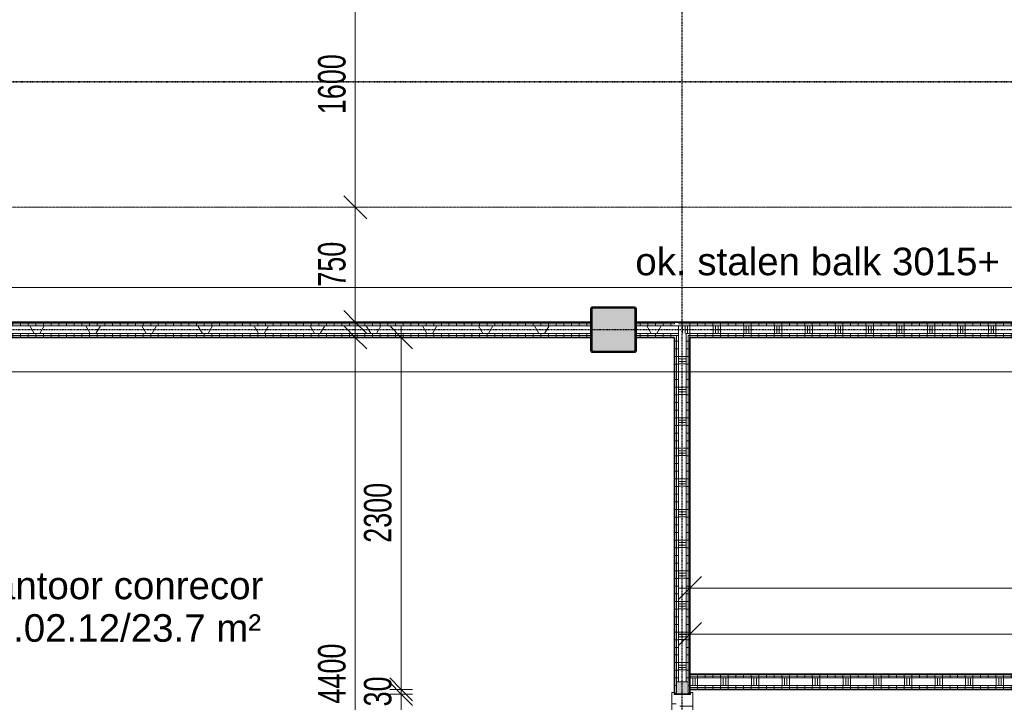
# Model space of a CAD drawing. Header units: millimetres. Extents: x -80560 to 110805, y -11020 to 52719.
# Tile 16 of 145: x 35964 to 42400, y 20166 to 24625. Entities that reach past the tile are written whole.
import ezdxf

# ---------------------------------------------------------------- set-up
doc = ezdxf.new("R2010")
doc.units = ezdxf.units.MM
for name, pattern in [('CENTER2', [20, 8, -4, 4, -4]), ('DASHDOT2', [8, 4, -2, 0, -2]), ('DASHED2', [6, 4, -2]), ('DASHED2-1', [3, 2, -1])]:
    doc.linetypes.add(name, pattern=pattern)
for name, color, linetype, lineweight in [('A-ANNO-DIMS', 211, 'Continuous', 9), ('A-ANNO-DIMS-100', 211, 'Continuous', 9), ('A-AREA-IDEN', 2, 'Continuous', 9), ('A-DETL-HDLN', 90, 'DASHED2', 18), ('A-FLOR-OVHD', 1, 'DASHED2-1', 18), ('A-GLAZ', 151, 'Continuous', 18), ('A-WALL', 113, 'Continuous', 35), ('A-WALL-PATT', 111, 'Continuous', 35), ('G-ANNO-SYMB', 111, 'Continuous', 9), ('G-ANNO-TEXT', 231, 'Continuous', 9), ('I-WALL', 2, 'Continuous', 18), ('S-COLS', 52, 'Continuous', 18), ('S-GRID', 1, 'Continuous', 9)]:
    doc.layers.add(name, color=color, linetype=linetype, lineweight=lineweight)
doc.styles.add('Arial', font='arial.ttf', dxfattribs={"height": 180})
doc.styles.add('Arial_5', font='arial.ttf', dxfattribs={"width": 0.7, "height": 180})
doc.dimstyles.new('n3o_1_8', dxfattribs={"dimscale": 304.8, "dimtxt": 183.646692, "dimasz": 0.492126, "dimexe": 0.246063, "dimexo": 0.0625, "dimgap": 0.032808, "dimtad": 1, "dimdec": 0, "dimdsep": 46, "dimtxsty": 'Arial_5', "dimblk1": 'OBLIQUE', "dimblk2": 'OBLIQUE', "dimsah": 1, "dimcen": 0.09, "dimdle": 0.246063, "dimazin": 0, "dimtfac": 1, "dimtdec": 4, "dimtix": 1, "dimtmove": 0, "dimatfit": 3, "dimfxl": 0.246063, "dimfxlon": 1, "dimtvp": 1, "dimtolj": 1, "dimtzin": 0, "dimarcsym": 2})
doc.dimstyles.new('n3o_1_8_3', dxfattribs={"dimscale": 304.8, "dimtxt": 183.646692, "dimasz": 0.492126, "dimexe": 0.246063, "dimexo": 0.0625, "dimgap": 0.032808, "dimtad": 1, "dimdec": 0, "dimdsep": 46, "dimtxsty": 'Arial_5', "dimblk1": 'OBLIQUE', "dimblk2": 'OBLIQUE', "dimsah": 1, "dimcen": 0.09, "dimdle": 0.246063, "dimazin": 0, "dimtfac": 1, "dimtdec": 4, "dimtix": 1, "dimtmove": 0, "dimatfit": 3, "dimfxl": 0.246063, "dimfxlon": 1, "dimtvp": 1, "dimtolj": 1, "dimtzin": 0, "dimarcsym": 2})
pattern_1 = [(270, (43744.82, 22650), (50, -2e-13), [])]
pattern_2 = [(360, (40244.82, 19175), (2e-13, 50), [])]
pattern_3 = [(270, (43794.82, 20350), (50, -2e-13), [])]
pattern_4 = [(90, (37569.82, 22550), (-50, 2e-13), [])]
pattern_5 = [(2e-13, (40244.82, 21425), (-2e-13, 50), [])]

# ---------------------------------------------------------------- blocks, each defined once
blk = doc.blocks.new('NLRS_28_SCO_UN_staalkolom koker betongevuld_gen_CGA - kolom A-V285-DO_03 derde verdieping')
at = {"layer": 'S-COLS', "lineweight": 5}
h = blk.add_hatch(dxfattribs=at)
h.set_pattern_fill('FP_152', color=256, style=0, pattern_type=2)
h.set_pattern_definition([(45, (-14950, -22600), (-99.99975, 99.99975), []), (45, (-14865, -22600), (-99.99975, 99.99975), []), (45, (-14860, -22600), (-99.99975, 99.99975), []), (45, (-14855, -22600), (-99.99975, 99.99975), []), (45, (-14850, -22600), (-99.99975, 99.99975), []), (45, (-14845, -22600), (-99.99975, 99.99975), []), (45, (-14840, -22600), (-99.99975, 99.99975), []), (45, (-14835, -22600), (-99.99975, 99.99975), [])])
h.paths.add_polyline_path([(138, -150), (146.5, -146.5), (150, -138), (150, 138), (146.5, 146.5), (138, 150), (-138, 150), (-146.5, 146.5), (-150, 138), (-150, -138), (-146.5, -146.5), (-138, -150)], flags=0)
h.paths.add_polyline_path([(134, -142), (-134, -142), (-139.7, -139.7), (-142, -134), (-142, 134), (-139.7, 139.7), (-134, 142), (134, 142), (139.7, 139.7), (142, 134), (142, -134), (139.7, -139.7)], flags=0)
at = {"layer": 'S-COLS', "lineweight": 9}
blk.add_hatch(color=256, dxfattribs=at).paths.add_polyline_path([(134, -142), (139.7, -139.7), (142, -134), (142, 134), (139.7, 139.7), (134, 142), (-134, 142), (-139.7, 139.7), (-142, 134), (-142, -134), (-139.7, -139.7), (-134, -142)], flags=0)
at = {"layer": 'S-COLS'}
for p, q in [((-150, 138), (-150, -138)), ((-142, -134), (-142, 134)), ((138, 150), (-138, 150)), ((-134, 142), (134, 142)), ((142, 134), (142, -134)), ((150, -138), (150, 138)), ((-138, -150), (138, -150)), ((134, -142), (-134, -142))]:
    blk.add_line(p, q, dxfattribs=at)
at = {"layer": 'S-COLS', "lineweight": 35}
for p, q in [((-142, 134), (-142, -134)), ((134, 142), (-134, 142)), ((142, -134), (142, 134)), ((-134, -142), (134, -142))]:
    blk.add_line(p, q, dxfattribs=at)
at = {"layer": 'S-COLS'}
for centre, radius, start, end in [((-138, 138), 12, 90, 180), ((-134, 134), 8, 90, 180), ((134, 134), 8, 0, 90), ((138, 138), 12, 0, 90), ((-138, -138), 12, 180, 270), ((-134, -134), 8, 180, 270), ((134, -134), 8, 270, 0), ((138, -138), 12, 270, 360)]:
    blk.add_arc(centre, radius, start, end, dxfattribs=at)
at = {"layer": 'S-COLS', "lineweight": 35}
for centre, start, end in [((-134, 134), 90, 180), ((134, 134), 360, 90), ((-134, -134), 180, 270), ((134, -134), 270, 360)]:
    blk.add_arc(centre, 8, start, end, dxfattribs=at)
blk = doc.blocks.new('19112_SW_LeonardoCollege_R2020_rvt-1-DO_03 derde verdieping')
at = {"color": 250, "lineweight": 9}
blk.add_blockref('NLRS_28_SCO_UN_staalkolom koker betongevuld_gen_CGA - kolom A-V285-DO_03 derde verdieping', (14950, 22600), dxfattribs=at)
blk = doc.blocks.new('32_n3o_deur_enkel met zijlicht - 90x139_17_K_930_2410x2070_deur glasstrook-33349586-DO_03 derde verdieping')
at = {"layer": 'A-GLAZ'}
for p, q in [((-1035, 70), (-945, 70)), ((-1035, 53), (-1035, 70)), ((-945, 70), (-945, -15)), ((-45, 70), (-945, 70)), ((-45, 70), (45, 70)), ((-45, -15), (-45, 70)), ((45, 70), (45, -15)), ((945, 70), (1035, 70)), ((945, -15), (945, 70)), ((1035, 70), (1035, 53)), ((-1023, 53), (-1035, 53)), ((-1023, -52), (-1023, 53)), ((1023, 53), (1023, -52)), ((1035, 53), (1023, 53)), ((-1035, -52), (-1023, -52)), ((-1035, -69), (-1035, -52)), ((-962, -39), (-962, -69)), ((-28, -69), (-28, -39)), ((28, -55), (28, -69)), ((962, -69), (962, -55)), ((1023, -52), (1035, -52)), ((1035, -52), (1035, -69)), ((-962, -69), (-1035, -69)), ((-962, -69), (-28, -69)), ((28, -69), (-28, -69)), ((1035, -69), (962, -69))]:
    blk.add_line(p, q, dxfattribs=at)
blk = doc.blocks.new('DIMBLOCK6-DO_03 derde verdieping')
at = {"layer": 'A-ANNO-DIMS-100'}
for p, q in [((38157.3, 25000), (38082.3, 25075)), ((38232.3, 25000), (38082.3, 25000)), ((38157.3, 25000), (38157.3, 23400)), ((38157.3, 25000), (38232.3, 24925)), ((38157.3, 25000), (38232.3, 25000)), ((38157.3, 23400), (38082.3, 23475)), ((38232.3, 23400), (38082.3, 23400)), ((38157.3, 23400), (38232.3, 23325)), ((38157.3, 23400), (38232.3, 23400))]:
    blk.add_line(p, q, dxfattribs=at)
at = {"layer": 'A-ANNO-DIMS-100', "color": 0, "insert": (37913.6, 24007.9), "char_height": 180, "width": 461.094, "attachment_point": 1, "rotation": 90, "line_spacing_factor": 0.941778, "style": 'Arial_5'}
blk.add_mtext('1600', dxfattribs=at)
blk = doc.blocks.new('_Oblique')
at = {"color": 0, "linetype": 'ByBlock', "lineweight": -2}
blk.add_line((-0.5, -0.5), (0.5, 0.5), dxfattribs=at)
blk = doc.blocks.new('DIMBLOCK7-DO_03 derde verdieping')
at = {"layer": 'A-ANNO-DIMS-100'}
for p, q in [((38157.3, 23400), (38082.3, 23475)), ((38232.3, 23400), (38082.3, 23400)), ((38157.3, 23400), (38157.3, 22575)), ((38157.3, 23400), (38232.3, 23325)), ((38157.3, 23400), (38232.3, 23400)), ((38157.3, 22650), (38082.3, 22725)), ((38232.3, 22650), (38082.3, 22650)), ((38157.3, 22650), (38232.3, 22575)), ((38157.3, 22650), (38232.3, 22650))]:
    blk.add_line(p, q, dxfattribs=at)
at = {"layer": 'A-ANNO-DIMS-100', "color": 0, "insert": (37913.6, 22880.9), "char_height": 180, "width": 345.821, "attachment_point": 1, "rotation": 90, "line_spacing_factor": 0.941778, "style": 'Arial_5'}
blk.add_mtext('750', dxfattribs=at)
blk = doc.blocks.new('DIMBLOCK477-DO_03 derde verdieping')
at = {"layer": 'A-ANNO-DIMS-100'}
for p, q in [((38157.3, 22550), (38082.3, 22625)), ((38157.3, 18075), (38157.3, 22625)), ((38082.3, 22550), (38232.3, 22550)), ((38157.3, 22550), (38082.3, 22550)), ((38157.3, 22550), (38232.3, 22475)), ((38157.3, 18150), (38082.3, 18225)), ((38082.3, 18150), (38232.3, 18150)), ((38157.3, 18150), (38082.3, 18150)), ((38157.3, 18150), (38232.3, 18075))]:
    blk.add_line(p, q, dxfattribs=at)
at = {"layer": 'A-ANNO-DIMS-100', "color": 0, "insert": (37913.6, 20157.9), "char_height": 180, "width": 461.094, "attachment_point": 1, "rotation": 90, "line_spacing_factor": 0.941778, "style": 'Arial_5'}
blk.add_mtext('4400', dxfattribs=at)
blk = doc.blocks.new('DIMBLOCK478-DO_03 derde verdieping')
at = {"layer": 'A-ANNO-DIMS-100'}
for p, q in [((38457.3, 22550), (38382.3, 22625)), ((38457.3, 22625), (38457.3, 20250)), ((38532.3, 22550), (38382.3, 22550)), ((38457.3, 22550), (38532.3, 22475)), ((38457.3, 22550), (38532.3, 22550)), ((38457.3, 20250), (38382.3, 20325)), ((38532.3, 20250), (38382.3, 20250)), ((38457.3, 20250), (38532.3, 20175)), ((38457.3, 20250), (38532.3, 20250))]:
    blk.add_line(p, q, dxfattribs=at)
at = {"layer": 'A-ANNO-DIMS-100', "color": 0, "insert": (38213.6, 21207.9), "char_height": 180, "width": 461.094, "attachment_point": 1, "rotation": 90, "line_spacing_factor": 0.941778, "style": 'Arial_5'}
blk.add_mtext('2300', dxfattribs=at)
blk = doc.blocks.new('DIMBLOCK479-DO_03 derde verdieping')
at = {"layer": 'A-ANNO-DIMS-100'}
for p, q in [((38457.3, 20250), (38382.3, 20325)), ((38457.3, 20220), (38382.3, 20295)), ((38532.3, 20250), (38382.3, 20250)), ((38532.3, 20220), (38382.3, 20220)), ((38457.3, 20250), (38457.3, 20220)), ((38457.3, 20250), (38532.3, 20175)), ((38457.3, 20250), (38532.3, 20250)), ((38457.3, 20220), (38532.3, 20145)), ((38457.3, 20220), (38532.3, 20220))]:
    blk.add_line(p, q, dxfattribs=at)
at = {"layer": 'A-ANNO-DIMS-100', "color": 0, "insert": (38213.6, 20138.9), "char_height": 180, "width": 230.547, "attachment_point": 1, "rotation": 90, "line_spacing_factor": 0.941778, "style": 'Arial_5'}
blk.add_mtext('30', dxfattribs=at)
blk = doc.blocks.new('DIMBLOCK480-DO_03 derde verdieping')
at = {"layer": 'A-ANNO-DIMS-100'}
for p, q in [((38457.3, 20220), (38382.3, 20295)), ((38532.3, 20220), (38382.3, 20220)), ((38457.3, 20220), (38457.3, 18170)), ((38457.3, 20220), (38532.3, 20145)), ((38457.3, 20220), (38532.3, 20220)), ((38457.3, 18170), (38382.3, 18245)), ((38532.3, 18170), (38382.3, 18170)), ((38457.3, 18170), (38532.3, 18095)), ((38457.3, 18170), (38532.3, 18170))]:
    blk.add_line(p, q, dxfattribs=at)
at = {"layer": 'A-ANNO-DIMS-100', "color": 0, "insert": (38213.6, 19002.9), "char_height": 180, "width": 461.094, "attachment_point": 1, "rotation": 90, "line_spacing_factor": 0.941778, "style": 'Arial_5'}
blk.add_mtext('2050', dxfattribs=at)
blk = doc.blocks.new('DIMBLOCK482-DO_03 derde verdieping')
at = {"layer": 'A-ANNO-DIMS-100'}
for p, q in [((40344.8, 20911.9), (40419.8, 20986.9)), ((40344.8, 20986.9), (40344.8, 20836.9)), ((40344.8, 20911.9), (40344.8, 20986.9)), ((46774.8, 20911.9), (46849.8, 20986.9)), ((46774.8, 20986.9), (46774.8, 20836.9)), ((46774.8, 20911.9), (46774.8, 20986.9)), ((40269.8, 20911.9), (46774.8, 20911.9)), ((40344.8, 20911.9), (40269.8, 20836.9)), ((46774.8, 20911.9), (46699.8, 20836.9))]:
    blk.add_line(p, q, dxfattribs=at)
at = {"layer": 'A-ANNO-DIMS-100', "color": 0, "insert": (43367.7, 21155.6), "char_height": 180, "width": 461.094, "attachment_point": 1, "line_spacing_factor": 0.941778, "style": 'Arial_5'}
blk.add_mtext('6430', dxfattribs=at)
blk = doc.blocks.new('DIMBLOCK485-DO_03 derde verdieping')
at = {"layer": 'A-ANNO-DIMS-100'}
for p, q in [((40344.8, 20611.9), (40419.8, 20686.9)), ((40344.8, 20686.9), (40344.8, 20536.9)), ((40344.8, 20611.9), (40344.8, 20686.9)), ((45694.8, 20611.9), (45769.8, 20686.9)), ((45694.8, 20536.9), (45694.8, 20686.9)), ((40269.8, 20611.9), (45694.8, 20611.9)), ((40344.8, 20611.9), (40269.8, 20536.9)), ((45694.8, 20611.9), (45619.8, 20536.9)), ((45694.8, 20611.9), (45694.8, 20536.9))]:
    blk.add_line(p, q, dxfattribs=at)
at = {"layer": 'A-ANNO-DIMS-100', "color": 0, "insert": (42827.7, 20855.6), "char_height": 180, "width": 461.094, "attachment_point": 1, "line_spacing_factor": 0.941778, "style": 'Arial_5'}
blk.add_mtext('5350', dxfattribs=at)

msp = doc.modelspace()

# ---------------------------------------------------------------- hatches: boundary and pattern name
at = {"layer": 'A-WALL-PATT', "lineweight": 18}
h = msp.add_hatch(dxfattribs=at)
h.set_pattern_fill('FP_88', color=256, angle=90, style=0, pattern_type=2)
h.set_pattern_definition(pattern_4)
h.paths.add_polyline_path([(40244.8, 22637.5), (40244.8, 22650), (39994.8, 22650), (39994.8, 22637.5), (40120.5, 22637.5)], flags=0)
h.paths.add_polyline_path([(39694.8, 22637.5), (39694.8, 22650), (35194.8, 22650), (35194.8, 22637.5), (39606.3, 22637.5)], flags=0)
h = msp.add_hatch(dxfattribs=at)
h.set_pattern_fill('FP_88', color=256, angle=90, style=0, pattern_type=2)
h.set_pattern_definition(pattern_4)
h.paths.add_polyline_path([(40120.5, 22625), (40269.8, 22625), (40269.8, 22637.5), (39994.8, 22636.9), (39994.8, 22625)], flags=0)
h.paths.add_polyline_path([(39533.2, 22625), (39694.8, 22625), (39694.8, 22637.5), (35194.8, 22637.5), (35194.8, 22625), (37183.8, 22625)], flags=0)
h = msp.add_hatch(dxfattribs=at)
h.set_pattern_fill('FP_2', color=256, style=0, pattern_type=2)
h.set_pattern_definition([(60, (24894.82, 0), (-274.963, 158.75), []), (120, (24894.82, 0), (-274.963, -158.75), [])])
h.paths.add_polyline_path([(39533.2, 22575), (39694.8, 22575), (39694.8, 22625), (35194.8, 22625), (35194.8, 22575), (37183.8, 22575)], flags=0)
h.paths.add_polyline_path([(39994.8, 22575), (40269.8, 22575), (40269.8, 22625), (39994.8, 22625), (39994.8, 22577.3)], flags=0)
h = msp.add_hatch(dxfattribs=at)
h.set_pattern_fill('FP_26', color=256, angle=-270, style=0, pattern_type=2)
h.set_pattern_definition(pattern_1)
h.paths.add_polyline_path([(47157.3, 22637.5), (47157.3, 22650), (45844.8, 22650), (45844.8, 22637.5), (46581.3, 22637.5)], flags=0)
h.paths.add_polyline_path([(45456.3, 22637.5), (45544.8, 22637.5), (45544.8, 22650), (40244.8, 22650), (40244.8, 22637.5), (45406.6, 22637.5)], flags=0)
h = msp.add_hatch(dxfattribs=at)
h.set_pattern_fill('FP_26', color=256, angle=-270, style=0, pattern_type=2)
h.set_pattern_definition(pattern_1)
h.paths.add_polyline_path([(47157.3, 22625), (47157.3, 22637.5), (45844.8, 22637.5), (45844.8, 22625), (46581.3, 22625)], flags=0)
h.paths.add_polyline_path([(45443.8, 22625), (45544.8, 22625), (45544.8, 22637.5), (40269.8, 22637.5), (40269.8, 22625), (45406.6, 22625)], flags=0)
h = msp.add_hatch(dxfattribs=at)
h.set_pattern_fill('FP_27', color=256, angle=-270, style=0, pattern_type=2)
h.set_pattern_definition([(270, (43744.82, 22650), (200, -7e-13), []), (270, (43728.82, 22650), (200, -7e-13), []), (270, (43712.82, 22650), (200, -7e-13), []), (270, (43696.82, 22650), (200, -7e-13), [])])
h.paths.add_polyline_path([(47168.7, 22575), (47232.3, 22575), (47232.3, 22625), (45844.8, 22625), (45844.8, 22575), (46875, 22575)], flags=0)
h.paths.add_polyline_path([(45406.6, 22575), (45544.8, 22575), (45544.8, 22625), (40269.8, 22625), (40269.8, 22575), (44231.9, 22575)], flags=0)
h = msp.add_hatch(dxfattribs=at)
h.set_pattern_fill('FP_88', color=256, angle=90, style=0, pattern_type=2)
h.set_pattern_definition(pattern_4)
h.paths.add_polyline_path([(40257.3, 22562.5), (40269.8, 22562.5), (40269.8, 22575), (39994.8, 22574.4), (39994.8, 22562.5), (40244.8, 22562.5)], flags=0)
h.paths.add_polyline_path([(39694.8, 22562.5), (39694.8, 22575), (35194.8, 22575), (35194.8, 22562.5), (39533.2, 22562.5)], flags=0)
h = msp.add_hatch(dxfattribs=at)
h.set_pattern_fill('FP_88', color=256, angle=90, style=0, pattern_type=2)
h.set_pattern_definition(pattern_4)
h.paths.add_polyline_path([(39533.2, 22550), (39694.8, 22550), (39694.8, 22562.5), (35194.8, 22562.5), (35194.8, 22550), (37183.8, 22550)], flags=0)
h.paths.add_polyline_path([(39994.8, 22550), (40244.8, 22550), (40244.8, 22562.5), (39994.8, 22562.5)], flags=0)
h = msp.add_hatch(dxfattribs=at)
h.set_pattern_fill('FP_92', color=256, angle=90, style=0, pattern_type=2)
h.set_pattern_definition(pattern_5)
h.paths.add_polyline_path([(40257.3, 20300), (40257.3, 22562.5), (40244.8, 22562.5), (40244.8, 20300)], flags=0)
h = msp.add_hatch(dxfattribs=at)
h.set_pattern_fill('FP_92', color=256, angle=90, style=0, pattern_type=2)
h.set_pattern_definition(pattern_5)
h.paths.add_polyline_path([(40269.8, 20300), (40269.8, 22562.5), (40257.3, 22562.5), (40257.3, 20300)], flags=0)
h = msp.add_hatch(dxfattribs=at)
h.set_pattern_fill('FP_93', color=256, angle=90, style=0, pattern_type=2)
h.set_pattern_definition([(2e-13, (40244.82, 21425), (-8e-13, 200), []), (2e-13, (40244.82, 21409), (-8e-13, 200), []), (2e-13, (40244.82, 21393), (-8e-13, 200), []), (2e-13, (40244.82, 21377), (-8e-13, 200), [])])
h.paths.add_polyline_path([(40319.8, 20300), (40319.8, 22575), (40269.8, 22575), (40269.8, 20300)], flags=0)
h = msp.add_hatch(dxfattribs=at)
h.set_pattern_fill('FP_26', color=256, angle=-270, style=0, pattern_type=2)
h.set_pattern_definition(pattern_1)
h.paths.add_polyline_path([(47219.8, 22562.5), (47244.8, 22562.5), (47244.8, 22575), (47219.8, 22575)], flags=0)
h.paths.add_polyline_path([(45994, 22562.5), (46799.8, 22562.5), (46799.8, 22575), (45844.8, 22575), (45844.8, 22562.5)], flags=0)
h.paths.add_polyline_path([(47169.8, 22562.5), (47168.7, 22575), (46849.8, 22575), (46849.8, 22562.5), (47168.7, 22562.5)], flags=0)
h.paths.add_polyline_path([(44231.9, 22562.5), (45544.8, 22562.5), (45544.8, 22575), (40319.8, 22575), (40319.8, 22562.5), (41882.6, 22562.5)], flags=0)
h = msp.add_hatch(dxfattribs=at)
h.set_pattern_fill('FP_92', color=256, angle=90, style=0, pattern_type=2)
h.set_pattern_definition(pattern_5)
h.paths.add_polyline_path([(40332.3, 20300), (40332.3, 22562.5), (40319.8, 22562.5), (40319.8, 20300)], flags=0)
h = msp.add_hatch(dxfattribs=at)
h.set_pattern_fill('FP_26', color=256, angle=-270, style=0, pattern_type=2)
h.set_pattern_definition(pattern_1)
h.paths.add_polyline_path([(46874.8, 22550), (47157.3, 22550), (47157.3, 22562.5), (46862.3, 22562.5), (46862.3, 22550)], flags=0)
h.paths.add_polyline_path([(47244.8, 22550), (47244.8, 22562.5), (47232.3, 22562.5), (47232.3, 22550)], flags=0)
h.paths.add_polyline_path([(46581.3, 22550), (46787.3, 22550), (46787.3, 22562.5), (45844.8, 22562.5), (45844.8, 22550), (45994, 22550)], flags=0)
h.paths.add_polyline_path([(45544.8, 22550), (45544.8, 22562.5), (40332.3, 22562.5), (40332.3, 22550), (45406.6, 22550)], flags=0)
h = msp.add_hatch(dxfattribs=at)
h.set_pattern_fill('FP_92', color=256, angle=90, style=0, pattern_type=2)
h.set_pattern_definition(pattern_5)
h.paths.add_polyline_path([(40344.8, 20300), (40344.8, 22550), (40332.3, 22550), (40332.3, 20300)], flags=0)
h = msp.add_hatch(dxfattribs=at)
h.set_pattern_fill('FP_46', color=256, angle=-270, style=0, pattern_type=2)
h.set_pattern_definition(pattern_3)
h.paths.add_polyline_path([(45694.8, 20337.5), (45694.8, 20350), (40344.8, 20350), (40344.8, 20337.5), (44231.9, 20337.5)], flags=0)
h.paths.add_polyline_path([(46754.8, 20337.5), (47157.3, 20337.5), (47157.3, 20350), (46754.8, 20350)], flags=0)
h = msp.add_hatch(dxfattribs=at)
h.set_pattern_fill('FP_28', color=256, angle=90, style=0, pattern_type=2)
h.set_pattern_definition(pattern_2)
h.paths.add_polyline_path([(40257.3, 18137.5), (40257.3, 18170), (40244.8, 18170), (40244.8, 18137.5)], flags=0)
h.paths.add_polyline_path([(40244.8, 20220), (40257.3, 20220), (40257.3, 20300), (40244.8, 20300), (40244.8, 20253.5)], flags=0)
at = {"layer": 'A-WALL-PATT', "lineweight": 5}
h = msp.add_hatch(color=256, dxfattribs=at)
h.paths.add_polyline_path([(40257.3, 18075), (40332.3, 18075), (40332.3, 18170), (40257.3, 18170), (40257.3, 18087.3)], flags=0)
h.paths.add_polyline_path([(40257.3, 20220), (40332.3, 20220), (40332.3, 20300), (40257.3, 20300), (40257.3, 20253.5)], flags=0)
at = {"layer": 'A-WALL-PATT', "lineweight": 18}
h = msp.add_hatch(dxfattribs=at)
h.set_pattern_fill('FP_28', color=256, angle=90, style=0, pattern_type=2)
h.set_pattern_definition(pattern_2)
h.paths.add_polyline_path([(40344.8, 18137.5), (40344.8, 18170), (40332.3, 18170), (40332.3, 18137.5)], flags=0)
h.paths.add_polyline_path([(40332.3, 20220), (40344.8, 20220), (40344.8, 20300), (40332.3, 20300), (40332.3, 20253.5)], flags=0)
h = msp.add_hatch(dxfattribs=at)
h.set_pattern_fill('FP_46', color=256, angle=-270, style=0, pattern_type=2)
h.set_pattern_definition(pattern_3)
h.paths.add_polyline_path([(47169.8, 20325), (47169.8, 20337.5), (46754.8, 20337.5), (46754.8, 20325)], flags=0)
h.paths.add_polyline_path([(45694.8, 20325), (45694.8, 20337.5), (40344.8, 20337.5), (40344.8, 20325), (44231.9, 20325)], flags=0)
h = msp.add_hatch(dxfattribs=at)
h.set_pattern_fill('FP_47', color=256, angle=-270, style=0, pattern_type=2)
h.set_pattern_definition([(270, (43794.82, 20350), (200, -9e-13), []), (270, (43778.82, 20350), (200, -9e-13), []), (270, (43762.82, 20350), (200, -9e-13), []), (270, (43746.82, 20350), (200, -9e-13), [])])
h.paths.add_polyline_path([(45694.8, 20275), (45694.8, 20325), (40344.8, 20325), (40344.8, 20275), (44231.9, 20275)], flags=0)
h.paths.add_polyline_path([(46754.8, 20275), (47219.8, 20275), (47219.8, 20325), (46754.8, 20325)], flags=0)
h = msp.add_hatch(dxfattribs=at)
h.set_pattern_fill('FP_46', color=256, angle=-270, style=0, pattern_type=2)
h.set_pattern_definition(pattern_3)
h.paths.add_polyline_path([(47232.3, 20262.5), (47232.3, 20275), (46754.8, 20275), (46754.8, 20262.5)], flags=0)
h.paths.add_polyline_path([(45694.8, 20262.5), (45694.8, 20275), (40344.8, 20275), (40344.8, 20262.5), (44231.9, 20262.5)], flags=0)
h = msp.add_hatch(dxfattribs=at)
h.set_pattern_fill('FP_46', color=256, angle=-270, style=0, pattern_type=2)
h.set_pattern_definition(pattern_3)
h.paths.add_polyline_path([(46754.8, 20250), (47244.8, 20250), (47244.8, 20262.5), (46754.8, 20262.5), (46754.8, 20253.5)], flags=0)
h.paths.add_polyline_path([(45694.8, 20250), (45694.8, 20262.5), (40344.8, 20262.5), (40344.8, 20250), (44231.9, 20250)], flags=0)

# ---------------------------------------------------------------- linework, layer by layer
at = {"layer": 'A-DETL-HDLN'}
for p, q in [((34894.8, 22875), (46694.8, 22875)), ((46694.8, 22325), (34894.8, 22325))]:
    msp.add_line(p, q, dxfattribs=at)
at = {"layer": 'A-FLOR-OVHD'}
msp.add_line((47157.8, 23400), (34942.1, 23400), dxfattribs=at)
at = {"layer": 'A-WALL', "lineweight": 18}
for p, q in [((35194.8, 22637.5), (39694.8, 22637.5)), ((35194.8, 22625), (39694.8, 22625)), ((39994.8, 22637.5), (40244.8, 22637.5)), ((45544.8, 22625), (39994.8, 22625)), ((45544.8, 22637.5), (40269.8, 22637.5)), ((40269.8, 22625), (40269.8, 20300)), ((35194.8, 22575), (39694.8, 22575)), ((35194.8, 22562.5), (39694.8, 22562.5)), ((39994.8, 22575), (40269.8, 22575)), ((39994.8, 22562.5), (40269.8, 22562.5)), ((40257.3, 22562.5), (40257.3, 20220)), ((45544.8, 22575), (40319.8, 22575)), ((40319.8, 22575), (40319.8, 20300)), ((45544.8, 22562.5), (40332.3, 22562.5)), ((40332.3, 22562.5), (40332.3, 20220)), ((40332.3, 20300), (40257.3, 20300)), ((45694.8, 20337.5), (40344.8, 20337.5)), ((45694.8, 20325), (40344.8, 20325)), ((45694.8, 20275), (40344.8, 20275)), ((45694.8, 20262.5), (40344.8, 20262.5))]:
    msp.add_line(p, q, dxfattribs=at)
at = {"layer": 'G-ANNO-SYMB', "linetype": 'DASHDOT2', "lineweight": 35}
msp.add_line((33891.1, 24220.1), (90250.9, 24220.1), dxfattribs=at)
at = {"layer": 'I-WALL', "lineweight": 35}
for p, q in [((39694.8, 22650), (35194.8, 22650)), ((45544.8, 22650), (39994.8, 22650)), ((35194.8, 22550), (39694.8, 22550)), ((39994.8, 22550), (40244.8, 22550)), ((40244.8, 22550), (40244.8, 20220)), ((40344.8, 22550), (45544.8, 22550)), ((40344.8, 20220), (40344.8, 22550)), ((45694.8, 20350), (40344.8, 20350)), ((40244.8, 20220), (40344.8, 20220)), ((40344.8, 20250), (45694.8, 20250))]:
    msp.add_line(p, q, dxfattribs=at)
at = {"layer": 'S-GRID', "linetype": 'CENTER2', "lineweight": 25}
for p, q in [((40294.8, 4383.3), (40294.8, 52119.1)), ((110204.9, 22600), (29945.3, 22600))]:
    msp.add_line(p, q, dxfattribs=at)

# ---------------------------------------------------------------- block references
at = {"color": 250, "lineweight": 5}
msp.add_blockref('19112_SW_LeonardoCollege_R2020_rvt-1-DO_03 derde verdieping', (24894.8, 0), dxfattribs=at)
at = {"layer": 'A-GLAZ', "rotation": 269.9999999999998}
msp.add_blockref('32_n3o_deur_enkel met zijlicht - 90x139_17_K_930_2410x2070_deur glasstrook-33349586-DO_03 derde verdieping', (40294.8, 19195), dxfattribs=at)

# ---------------------------------------------------------------- texts
at = {"layer": 'A-AREA-IDEN', "char_height": 180, "attachment_point": 1, "style": 'Arial'}
for s, insert, width in [('Kantoor conrecor', (35627.8, 21019.3), 2284.809), ('03.02.12/23.7 m²', (35641.1, 20741.5), 2260.759)]:
    msp.add_mtext(s, dxfattribs=dict(at, insert=insert, width=width))
at = {"layer": 'G-ANNO-TEXT', "color": 7, "insert": (39988, 23135.6), "char_height": 180, "width": 2878.058, "attachment_point": 1, "style": 'Arial'}
msp.add_mtext('ok. stalen balk 3015+ ', dxfattribs=at)

# ---------------------------------------------------------------- dimensions: what is measured, and where the dimension line sits
at = {"layer": 'A-ANNO-DIMS'}
for base, p1, p2, dimstyle, override, picture, middle in [((38157.3, 23400), (38232.3, 25000), (38232.3, 23400), 'n3o_1_8', {"dimpost": '<>', "dimfxl": 1600}, 'DIMBLOCK6-DO_03 derde verdieping', (38055.4, 24200)), ((38157.3, 22650), (38232.3, 23400), (38232.3, 22650), 'n3o_1_8', {"dimpost": '<>', "dimfxl": 750}, 'DIMBLOCK7-DO_03 derde verdieping', (38055.4, 23025)), ((38157.3, 22550), (38082.3, 18150), (38082.3, 22550), 'n3o_1_8_3', {"dimpost": '<>', "dimfxl": 4400}, 'DIMBLOCK477-DO_03 derde verdieping', (38055.4, 20350)), ((38457.3, 20250), (38532.3, 22550), (38532.3, 20250), 'n3o_1_8_3', {"dimpost": '<>', "dimfxl": 2300}, 'DIMBLOCK478-DO_03 derde verdieping', (38355.3, 21400)), ((38457.3, 20220), (38532.3, 20250), (38532.3, 20220), 'n3o_1_8_3', {"dimpost": '<>', "dimfxl": 30}, 'DIMBLOCK479-DO_03 derde verdieping', (38355.3, 20235)), ((38457.3, 18170), (38532.3, 20220), (38532.3, 18170), 'n3o_1_8_3', {"dimpost": '<>', "dimfxl": 2050}, 'DIMBLOCK480-DO_03 derde verdieping', (38355.4, 19195))]:
    dim = msp.add_linear_dim(base=base, p1=p1, p2=p2, angle=90, dimstyle=dimstyle, override=override, dxfattribs=at)
    dim.commit()
    dim.dimension.update_dxf_attribs({"geometry": picture, "text_midpoint": middle})
for base, p1, p2, override, picture, middle in [((46774.8, 20911.9), (40344.8, 20986.9), (46774.8, 20986.9), {"dimpost": '<>', "dimfxl": 6430}, 'DIMBLOCK482-DO_03 derde verdieping', (43559.8, 21013.9)), ((45694.8, 20611.9), (40344.8, 20686.9), (45694.8, 20536.9), {"dimpost": '<>', "dimfxl": 5352.102391}, 'DIMBLOCK485-DO_03 derde verdieping', (43019.8, 20713.9))]:
    dim = msp.add_linear_dim(base=base, p1=p1, p2=p2, dimstyle='n3o_1_8_3', override=override, dxfattribs=at)
    dim.commit()
    dim.dimension.update_dxf_attribs({"geometry": picture, "text_midpoint": middle})

doc.saveas('drawing.dxf')
